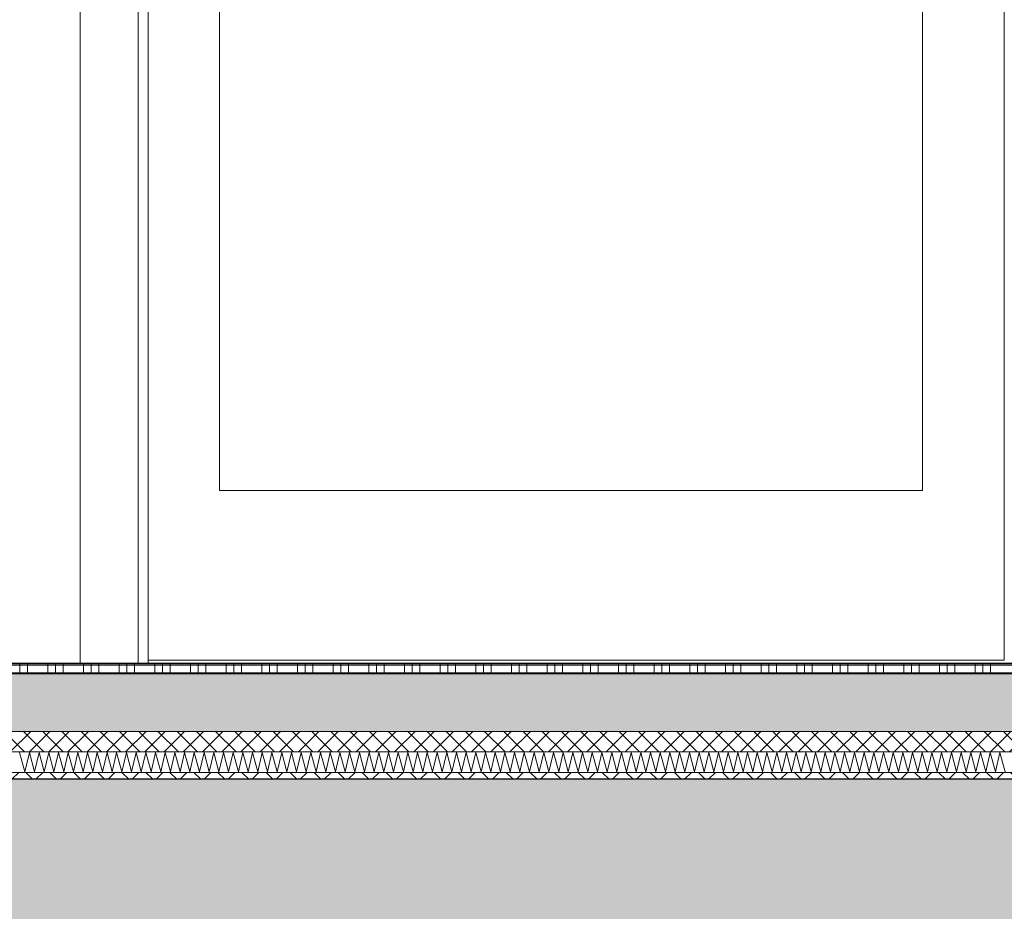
# Model space of a CAD drawing. Header units: metres. Extents: x -16 to 43.7, y -22.2 to 4.
# Tile 50 of 77: x 13.9 to 15.4, y -6.4 to -5.1. Entities that reach past the tile are written whole.
import ezdxf

# ---------------------------------------------------------------- set-up
doc = ezdxf.new("R2010")
doc.units = ezdxf.units.M
doc.header["$MEASUREMENT"] = 0
doc.layers.get('0').update_dxf_attribs({"color": 8, "lineweight": 9})
doc.layers.get('Defpoints').update_dxf_attribs({"color": 8, "lineweight": 9})
for name, color, linetype in [('Neubau_A-Decken', 8, 'Continuous'), ('Neubau_A-STB Wände', 8, 'Continuous'), ('Neubau_A-TB Wände', 8, 'Continuous'), ('Neubau_B-Bodenaufbau', 8, 'Continuous'), ('Neubau_T-Bemaßung', 8, 'Continuous')]:
    doc.layers.add(name, color=color, linetype=linetype)
doc.styles.add('ERSTELLTER_STIL_2', font='arial.ttf')
doc.dimstyles.new('ERSTELLTER_STIL__1', dxfattribs={"dimtxt": 0.0875, "dimasz": 0.059375, "dimexe": 0.18, "dimexo": 0.0625, "dimgap": 0, "dimtad": 1, "dimzin": 0, "dimdsep": 46, "dimtxsty": 'ERSTELLTER_STIL_2', "dimblk": 'ARROWHEAD_6', "dimblk1": 'ARROWHEAD_6', "dimblk2": 'ARROWHEAD_6', "dimcen": 0.09, "dimclrd": 7, "dimclre": 7, "dimclrt": 7, "dimazin": 0, "dimtfac": 1, "dimtdec": 4, "dimtmove": 0, "dimatfit": 3, "dimfxl": 1, "dimtolj": 1, "dimtzin": 0, "dimarcsym": 0})

# ---------------------------------------------------------------- blocks, each defined once
blk = doc.blocks.new('*X243', base_point=(3718.7656, 0))
at = {"layer": 'Neubau_B-Bodenaufbau', "color": 7, "linetype": 'Continuous', "lineweight": 9}
for p, q in [((4097.5942, 4.0193), (4097.6018, 3.9907)), ((4097.6018, 3.9907), (4097.6085, 4.0193)), ((4097.6085, 4.0193), (4097.6161, 3.9907)), ((4097.6161, 3.9907), (4097.6228, 4.0193)), ((4097.6228, 4.0193), (4097.6304, 3.9907)), ((4097.6304, 3.9907), (4097.637, 4.0193)), ((4097.637, 4.0193), (4097.6447, 3.9907)), ((4097.6447, 3.9907), (4097.6513, 4.0193)), ((4097.6513, 4.0193), (4097.659, 3.9907)), ((4097.659, 3.9907), (4097.6656, 4.0193)), ((4097.6656, 4.0193), (4097.6733, 3.9907)), ((4097.6733, 3.9907), (4097.6799, 4.0193)), ((4097.6799, 4.0193), (4097.6876, 3.9907)), ((4097.6876, 3.9907), (4097.6942, 4.0193)), ((4097.6942, 4.0193), (4097.7018, 3.9907)), ((4097.7018, 3.9907), (4097.7085, 4.0193)), ((4097.7085, 4.0193), (4097.7161, 3.9907)), ((4097.7161, 3.9907), (4097.7228, 4.0193)), ((4097.7228, 4.0193), (4097.7304, 3.9907)), ((4097.7304, 3.9907), (4097.737, 4.0193)), ((4097.737, 4.0193), (4097.7447, 3.9907)), ((4097.7447, 3.9907), (4097.7513, 4.0193)), ((4097.7513, 4.0193), (4097.759, 3.9907)), ((4097.759, 3.9907), (4097.7656, 4.0193)), ((4097.7656, 4.0193), (4097.7733, 3.9907)), ((4097.7733, 3.9907), (4097.7799, 4.0193)), ((4097.7799, 4.0193), (4097.7876, 3.9907)), ((4097.7876, 3.9907), (4097.7942, 4.0193)), ((4097.7942, 4.0193), (4097.8018, 3.9907)), ((4097.8018, 3.9907), (4097.8085, 4.0193)), ((4097.8085, 4.0193), (4097.8161, 3.9907)), ((4097.8161, 3.9907), (4097.8228, 4.0193)), ((4097.8228, 4.0193), (4097.8304, 3.9907)), ((4097.8304, 3.9907), (4097.837, 4.0193)), ((4097.837, 4.0193), (4097.8447, 3.9907)), ((4097.8447, 3.9907), (4097.8513, 4.0193)), ((4097.8513, 4.0193), (4097.859, 3.9907)), ((4097.859, 3.9907), (4097.8656, 4.0193)), ((4097.8656, 4.0193), (4097.8733, 3.9907)), ((4097.8733, 3.9907), (4097.8799, 4.0193)), ((4097.8799, 4.0193), (4097.8876, 3.9907)), ((4097.8876, 3.9907), (4097.8942, 4.0193)), ((4097.8942, 4.0193), (4097.9018, 3.9907)), ((4097.9018, 3.9907), (4097.9085, 4.0193)), ((4097.9085, 4.0193), (4097.9161, 3.9907)), ((4097.9161, 3.9907), (4097.9228, 4.0193)), ((4097.9228, 4.0193), (4097.9304, 3.9907)), ((4097.9304, 3.9907), (4097.937, 4.0193)), ((4097.937, 4.0193), (4097.9447, 3.9907)), ((4097.9447, 3.9907), (4097.9513, 4.0193)), ((4097.9513, 4.0193), (4097.959, 3.9907)), ((4097.959, 3.9907), (4097.9656, 4.0193)), ((4097.9656, 4.0193), (4097.9733, 3.9907)), ((4097.9733, 3.9907), (4097.9799, 4.0193)), ((4097.9799, 4.0193), (4097.9876, 3.9907)), ((4097.9876, 3.9907), (4097.9942, 4.0193)), ((4097.9942, 4.0193), (4098.0018, 3.9907)), ((4098.0018, 3.9907), (4098.0085, 4.0193)), ((4098.0085, 4.0193), (4098.0161, 3.9907)), ((4098.0161, 3.9907), (4098.0228, 4.0193)), ((4098.0228, 4.0193), (4098.0304, 3.9907)), ((4098.0304, 3.9907), (4098.037, 4.0193)), ((4098.037, 4.0193), (4098.0447, 3.9907)), ((4098.0447, 3.9907), (4098.0513, 4.0193)), ((4098.0513, 4.0193), (4098.059, 3.9907)), ((4098.059, 3.9907), (4098.0656, 4.0193)), ((4098.0656, 4.0193), (4098.0733, 3.9907)), ((4098.0733, 3.9907), (4098.0799, 4.0193)), ((4098.0799, 4.0193), (4098.0876, 3.9907)), ((4098.0876, 3.9907), (4098.0942, 4.0193)), ((4098.0942, 4.0193), (4098.1018, 3.9907)), ((4098.1018, 3.9907), (4098.1085, 4.0193)), ((4098.1085, 4.0193), (4098.1161, 3.9907)), ((4098.1161, 3.9907), (4098.1228, 4.0193)), ((4098.1228, 4.0193), (4098.1304, 3.9907)), ((4098.1304, 3.9907), (4098.137, 4.0193)), ((4098.137, 4.0193), (4098.1447, 3.9907)), ((4098.1447, 3.9907), (4098.1513, 4.0193)), ((4098.1513, 4.0193), (4098.159, 3.9907)), ((4098.159, 3.9907), (4098.1656, 4.0193)), ((4098.1656, 4.0193), (4098.1733, 3.9907)), ((4098.1733, 3.9907), (4098.1799, 4.0193)), ((4098.1799, 4.0193), (4098.1876, 3.9907)), ((4098.1876, 3.9907), (4098.1942, 4.0193)), ((4098.1942, 4.0193), (4098.2018, 3.9907)), ((4098.2018, 3.9907), (4098.2085, 4.0193)), ((4098.2085, 4.0193), (4098.2161, 3.9907)), ((4098.2161, 3.9907), (4098.2228, 4.0193)), ((4098.2228, 4.0193), (4098.2304, 3.9907)), ((4098.2304, 3.9907), (4098.237, 4.0193)), ((4098.237, 4.0193), (4098.2447, 3.9907)), ((4098.2447, 3.9907), (4098.2513, 4.0193)), ((4098.2513, 4.0193), (4098.259, 3.9907)), ((4098.259, 3.9907), (4098.2656, 4.0193)), ((4098.2656, 4.0193), (4098.2733, 3.9907)), ((4098.2733, 3.9907), (4098.2799, 4.0193)), ((4098.2799, 4.0193), (4098.2876, 3.9907)), ((4098.2876, 3.9907), (4098.2942, 4.0193)), ((4098.2942, 4.0193), (4098.3018, 3.9907)), ((4098.3018, 3.9907), (4098.3085, 4.0193)), ((4098.3085, 4.0193), (4098.3161, 3.9907)), ((4098.3161, 3.9907), (4098.3228, 4.0193)), ((4098.3228, 4.0193), (4098.3304, 3.9907)), ((4098.3304, 3.9907), (4098.337, 4.0193)), ((4098.337, 4.0193), (4098.3447, 3.9907)), ((4098.3447, 3.9907), (4098.3513, 4.0193)), ((4098.3513, 4.0193), (4098.359, 3.9907)), ((4098.359, 3.9907), (4098.3656, 4.0193)), ((4098.3656, 4.0193), (4098.3733, 3.9907)), ((4098.3733, 3.9907), (4098.3799, 4.0193)), ((4098.3799, 4.0193), (4098.3876, 3.9907)), ((4098.3876, 3.9907), (4098.3942, 4.0193)), ((4098.3942, 4.0193), (4098.4018, 3.9907)), ((4098.4018, 3.9907), (4098.4085, 4.0193)), ((4098.4085, 4.0193), (4098.4161, 3.9907)), ((4098.4161, 3.9907), (4098.4228, 4.0193)), ((4098.4228, 4.0193), (4098.4304, 3.9907)), ((4098.4304, 3.9907), (4098.437, 4.0193)), ((4098.437, 4.0193), (4098.4447, 3.9907)), ((4098.4447, 3.9907), (4098.4513, 4.0193)), ((4098.4513, 4.0193), (4098.459, 3.9907)), ((4098.459, 3.9907), (4098.4656, 4.0193)), ((4098.4656, 4.0193), (4098.4733, 3.9907)), ((4098.4733, 3.9907), (4098.4799, 4.0193)), ((4098.4799, 4.0193), (4098.4876, 3.9907)), ((4098.4876, 3.9907), (4098.4942, 4.0193)), ((4098.4942, 4.0193), (4098.5018, 3.9907)), ((4098.5018, 3.9907), (4098.5085, 4.0193)), ((4098.5085, 4.0193), (4098.5161, 3.9907)), ((4098.5161, 3.9907), (4098.5228, 4.0193)), ((4098.5228, 4.0193), (4098.5304, 3.9907)), ((4098.5304, 3.9907), (4098.537, 4.0193)), ((4098.537, 4.0193), (4098.5447, 3.9907)), ((4098.5447, 3.9907), (4098.5513, 4.0193)), ((4098.5513, 4.0193), (4098.559, 3.9907)), ((4098.559, 3.9907), (4098.5656, 4.0193)), ((4098.5656, 4.0193), (4098.5733, 3.9907)), ((4098.5733, 3.9907), (4098.5799, 4.0193)), ((4098.5799, 4.0193), (4098.5876, 3.9907)), ((4098.5876, 3.9907), (4098.5942, 4.0193)), ((4098.5942, 4.0193), (4098.6018, 3.9907)), ((4098.6018, 3.9907), (4098.6085, 4.0193)), ((4098.6085, 4.0193), (4098.6161, 3.9907)), ((4098.6161, 3.9907), (4098.6228, 4.0193)), ((4098.6228, 4.0193), (4098.6304, 3.9907)), ((4098.6304, 3.9907), (4098.637, 4.0193)), ((4098.637, 4.0193), (4098.6447, 3.9907)), ((4098.6447, 3.9907), (4098.6513, 4.0193)), ((4098.6513, 4.0193), (4098.659, 3.9907)), ((4098.659, 3.9907), (4098.6656, 4.0193)), ((4098.6656, 4.0193), (4098.6733, 3.9907)), ((4098.6733, 3.9907), (4098.6799, 4.0193)), ((4098.6799, 4.0193), (4098.6876, 3.9907)), ((4098.6876, 3.9907), (4098.6942, 4.0193)), ((4098.6942, 4.0193), (4098.7018, 3.9907)), ((4098.7018, 3.9907), (4098.7085, 4.0193)), ((4098.7085, 4.0193), (4098.7161, 3.9907)), ((4098.7161, 3.9907), (4098.7228, 4.0193)), ((4098.7228, 4.0193), (4098.7304, 3.9907)), ((4098.7304, 3.9907), (4098.737, 4.0193)), ((4098.737, 4.0193), (4098.7447, 3.9907)), ((4098.7447, 3.9907), (4098.7513, 4.0193)), ((4098.7513, 4.0193), (4098.759, 3.9907)), ((4098.759, 3.9907), (4098.7656, 4.0193)), ((4098.7656, 4.0193), (4098.7733, 3.9907)), ((4098.7733, 3.9907), (4098.7799, 4.0193)), ((4098.7799, 4.0193), (4098.7876, 3.9907)), ((4098.7876, 3.9907), (4098.7942, 4.0193)), ((4098.7942, 4.0193), (4098.8018, 3.9907)), ((4098.8018, 3.9907), (4098.8085, 4.0193)), ((4098.8085, 4.0193), (4098.8161, 3.9907)), ((4098.8161, 3.9907), (4098.8228, 4.0193)), ((4098.8228, 4.0193), (4098.8304, 3.9907)), ((4098.8304, 3.9907), (4098.837, 4.0193)), ((4098.837, 4.0193), (4098.8447, 3.9907)), ((4098.8447, 3.9907), (4098.8513, 4.0193)), ((4098.8513, 4.0193), (4098.859, 3.9907)), ((4098.859, 3.9907), (4098.8656, 4.0193)), ((4098.8656, 4.0193), (4098.8733, 3.9907)), ((4098.8733, 3.9907), (4098.8799, 4.0193)), ((4098.8799, 4.0193), (4098.8876, 3.9907)), ((4098.8876, 3.9907), (4098.8942, 4.0193)), ((4098.8942, 4.0193), (4098.9018, 3.9907)), ((4098.9018, 3.9907), (4098.9085, 4.0193)), ((4098.9085, 4.0193), (4098.9161, 3.9907)), ((4098.9161, 3.9907), (4098.9228, 4.0193)), ((4098.9228, 4.0193), (4098.9304, 3.9907)), ((4098.9304, 3.9907), (4098.937, 4.0193)), ((4098.937, 4.0193), (4098.9447, 3.9907)), ((4098.9447, 3.9907), (4098.9513, 4.0193)), ((4098.9513, 4.0193), (4098.959, 3.9907)), ((4098.959, 3.9907), (4098.9656, 4.0193)), ((4098.9656, 4.0193), (4098.9733, 3.9907)), ((4098.9733, 3.9907), (4098.9799, 4.0193)), ((4098.9799, 4.0193), (4098.9876, 3.9907)), ((4098.9876, 3.9907), (4098.9942, 4.0193)), ((4098.9942, 4.0193), (4099.0018, 3.9907)), ((4099.0018, 3.9907), (4099.0085, 4.0193)), ((4099.0085, 4.0193), (4099.0161, 3.9907)), ((4099.0161, 3.9907), (4099.0228, 4.0193)), ((4099.0228, 4.0193), (4099.0304, 3.9907)), ((4099.0304, 3.9907), (4099.037, 4.0193)), ((4099.037, 4.0193), (4099.0447, 3.9907))]:
    blk.add_line(p, q, dxfattribs=at)
blk = doc.blocks.new('*X244', base_point=(3718.7656, 0))
at = {"layer": 'Neubau_B-Bodenaufbau', "color": 7, "linetype": 'Continuous', "lineweight": 9}
for p, q in [((4097.5531, 4.1475), (4097.6056, 4.1475)), ((4097.5944, 4.15), (4097.5944, 4.1475)), ((4097.5944, 4.1475), (4097.5944, 4.135)), ((4097.6056, 4.15), (4097.6056, 4.1475)), ((4097.6056, 4.1475), (4097.6581, 4.1475)), ((4097.6056, 4.1475), (4097.6056, 4.135)), ((4097.6356, 4.15), (4097.6356, 4.1475)), ((4097.6356, 4.1475), (4097.6356, 4.135)), ((4097.6469, 4.15), (4097.6469, 4.1475)), ((4097.6469, 4.1475), (4097.6469, 4.135)), ((4097.6581, 4.15), (4097.6581, 4.1475)), ((4097.6581, 4.1475), (4097.7106, 4.1475)), ((4097.6581, 4.1475), (4097.6581, 4.135)), ((4097.6881, 4.15), (4097.6881, 4.1475)), ((4097.6881, 4.1475), (4097.6881, 4.135)), ((4097.6994, 4.15), (4097.6994, 4.1475)), ((4097.6994, 4.1475), (4097.6994, 4.135)), ((4097.7106, 4.15), (4097.7106, 4.1475)), ((4097.7106, 4.1475), (4097.7631, 4.1475)), ((4097.7106, 4.1475), (4097.7106, 4.135)), ((4097.7406, 4.15), (4097.7406, 4.1475)), ((4097.7406, 4.1475), (4097.7406, 4.135)), ((4097.7519, 4.15), (4097.7519, 4.1475)), ((4097.7519, 4.1475), (4097.7519, 4.135)), ((4097.7631, 4.15), (4097.7631, 4.1475)), ((4097.7631, 4.1475), (4097.8156, 4.1475)), ((4097.7631, 4.1475), (4097.7631, 4.135)), ((4097.7931, 4.15), (4097.7931, 4.1475)), ((4097.7931, 4.1475), (4097.7931, 4.135)), ((4097.8044, 4.15), (4097.8044, 4.1475)), ((4097.8044, 4.1475), (4097.8044, 4.135)), ((4097.8156, 4.15), (4097.8156, 4.1475)), ((4097.8156, 4.1475), (4097.8681, 4.1475)), ((4097.8156, 4.1475), (4097.8156, 4.135)), ((4097.8456, 4.15), (4097.8456, 4.1475)), ((4097.8456, 4.1475), (4097.8456, 4.135)), ((4097.8569, 4.15), (4097.8569, 4.1475)), ((4097.8569, 4.1475), (4097.8569, 4.135)), ((4097.8681, 4.15), (4097.8681, 4.1475)), ((4097.8681, 4.1475), (4097.9206, 4.1475)), ((4097.8681, 4.1475), (4097.8681, 4.135)), ((4097.8981, 4.15), (4097.8981, 4.1475)), ((4097.8981, 4.1475), (4097.8981, 4.135)), ((4097.9094, 4.15), (4097.9094, 4.1475)), ((4097.9094, 4.1475), (4097.9094, 4.135)), ((4097.9206, 4.15), (4097.9206, 4.1475)), ((4097.9206, 4.1475), (4097.9731, 4.1475)), ((4097.9206, 4.1475), (4097.9206, 4.135)), ((4097.9506, 4.15), (4097.9506, 4.1475)), ((4097.9506, 4.1475), (4097.9506, 4.135)), ((4097.9619, 4.15), (4097.9619, 4.1475)), ((4097.9619, 4.1475), (4097.9619, 4.135)), ((4097.9731, 4.15), (4097.9731, 4.1475)), ((4097.9731, 4.1475), (4098.0256, 4.1475)), ((4097.9731, 4.1475), (4097.9731, 4.135)), ((4098.0031, 4.15), (4098.0031, 4.1475)), ((4098.0031, 4.1475), (4098.0031, 4.135)), ((4098.0144, 4.15), (4098.0144, 4.1475)), ((4098.0144, 4.1475), (4098.0144, 4.135)), ((4098.0256, 4.15), (4098.0256, 4.1475)), ((4098.0256, 4.1475), (4098.0781, 4.1475)), ((4098.0256, 4.1475), (4098.0256, 4.135)), ((4098.0556, 4.15), (4098.0556, 4.1475)), ((4098.0556, 4.1475), (4098.0556, 4.135)), ((4098.0669, 4.15), (4098.0669, 4.1475)), ((4098.0669, 4.1475), (4098.0669, 4.135)), ((4098.0781, 4.15), (4098.0781, 4.1475)), ((4098.0781, 4.1475), (4098.1306, 4.1475)), ((4098.0781, 4.1475), (4098.0781, 4.135)), ((4098.1081, 4.15), (4098.1081, 4.1475)), ((4098.1081, 4.1475), (4098.1081, 4.135)), ((4098.1194, 4.15), (4098.1194, 4.1475)), ((4098.1194, 4.1475), (4098.1194, 4.135)), ((4098.1306, 4.15), (4098.1306, 4.1475)), ((4098.1306, 4.1475), (4098.1831, 4.1475)), ((4098.1306, 4.1475), (4098.1306, 4.135)), ((4098.1606, 4.15), (4098.1606, 4.1475)), ((4098.1606, 4.1475), (4098.1606, 4.135)), ((4098.1719, 4.15), (4098.1719, 4.1475)), ((4098.1719, 4.1475), (4098.1719, 4.135)), ((4098.1831, 4.15), (4098.1831, 4.1475)), ((4098.1831, 4.1475), (4098.2356, 4.1475)), ((4098.1831, 4.1475), (4098.1831, 4.135)), ((4098.2131, 4.15), (4098.2131, 4.1475)), ((4098.2131, 4.1475), (4098.2131, 4.135)), ((4098.2244, 4.15), (4098.2244, 4.1475)), ((4098.2244, 4.1475), (4098.2244, 4.135)), ((4098.2356, 4.15), (4098.2356, 4.1475)), ((4098.2356, 4.1475), (4098.2881, 4.1475)), ((4098.2356, 4.1475), (4098.2356, 4.135)), ((4098.2656, 4.15), (4098.2656, 4.1475)), ((4098.2656, 4.1475), (4098.2656, 4.135)), ((4098.2769, 4.15), (4098.2769, 4.1475)), ((4098.2769, 4.1475), (4098.2769, 4.135)), ((4098.2881, 4.15), (4098.2881, 4.1475)), ((4098.2881, 4.1475), (4098.3406, 4.1475)), ((4098.2881, 4.1475), (4098.2881, 4.135)), ((4098.3181, 4.15), (4098.3181, 4.1475)), ((4098.3181, 4.1475), (4098.3181, 4.135)), ((4098.3294, 4.15), (4098.3294, 4.1475)), ((4098.3294, 4.1475), (4098.3294, 4.135)), ((4098.3406, 4.15), (4098.3406, 4.1475)), ((4098.3406, 4.1475), (4098.3931, 4.1475)), ((4098.3406, 4.1475), (4098.3406, 4.135)), ((4098.3706, 4.15), (4098.3706, 4.1475)), ((4098.3706, 4.1475), (4098.3706, 4.135)), ((4098.3819, 4.15), (4098.3819, 4.1475)), ((4098.3819, 4.1475), (4098.3819, 4.135)), ((4098.3931, 4.15), (4098.3931, 4.1475)), ((4098.3931, 4.1475), (4098.4456, 4.1475)), ((4098.3931, 4.1475), (4098.3931, 4.135)), ((4098.4231, 4.15), (4098.4231, 4.1475)), ((4098.4231, 4.1475), (4098.4231, 4.135)), ((4098.4344, 4.15), (4098.4344, 4.1475)), ((4098.4344, 4.1475), (4098.4344, 4.135)), ((4098.4456, 4.15), (4098.4456, 4.1475)), ((4098.4456, 4.1475), (4098.4981, 4.1475)), ((4098.4456, 4.1475), (4098.4456, 4.135)), ((4098.4756, 4.15), (4098.4756, 4.1475)), ((4098.4756, 4.1475), (4098.4756, 4.135)), ((4098.4869, 4.15), (4098.4869, 4.1475)), ((4098.4869, 4.1475), (4098.4869, 4.135)), ((4098.4981, 4.15), (4098.4981, 4.1475)), ((4098.4981, 4.1475), (4098.5506, 4.1475)), ((4098.4981, 4.1475), (4098.4981, 4.135)), ((4098.5281, 4.15), (4098.5281, 4.1475)), ((4098.5281, 4.1475), (4098.5281, 4.135)), ((4098.5394, 4.15), (4098.5394, 4.1475)), ((4098.5394, 4.1475), (4098.5394, 4.135)), ((4098.5506, 4.15), (4098.5506, 4.1475)), ((4098.5506, 4.1475), (4098.6031, 4.1475)), ((4098.5506, 4.1475), (4098.5506, 4.135)), ((4098.5806, 4.15), (4098.5806, 4.1475)), ((4098.5806, 4.1475), (4098.5806, 4.135)), ((4098.5919, 4.15), (4098.5919, 4.1475)), ((4098.5919, 4.1475), (4098.5919, 4.135)), ((4098.6031, 4.15), (4098.6031, 4.1475)), ((4098.6031, 4.1475), (4098.6556, 4.1475)), ((4098.6031, 4.1475), (4098.6031, 4.135)), ((4098.6331, 4.15), (4098.6331, 4.1475)), ((4098.6331, 4.1475), (4098.6331, 4.135)), ((4098.6444, 4.15), (4098.6444, 4.1475)), ((4098.6444, 4.1475), (4098.6444, 4.135)), ((4098.6556, 4.15), (4098.6556, 4.1475)), ((4098.6556, 4.1475), (4098.7081, 4.1475)), ((4098.6556, 4.1475), (4098.6556, 4.135)), ((4098.6856, 4.15), (4098.6856, 4.1475)), ((4098.6856, 4.1475), (4098.6856, 4.135)), ((4098.6969, 4.15), (4098.6969, 4.1475)), ((4098.6969, 4.1475), (4098.6969, 4.135)), ((4098.7081, 4.15), (4098.7081, 4.1475)), ((4098.7081, 4.1475), (4098.7606, 4.1475)), ((4098.7081, 4.1475), (4098.7081, 4.135)), ((4098.7381, 4.15), (4098.7381, 4.1475)), ((4098.7381, 4.1475), (4098.7381, 4.135)), ((4098.7494, 4.15), (4098.7494, 4.1475)), ((4098.7494, 4.1475), (4098.7494, 4.135)), ((4098.7606, 4.15), (4098.7606, 4.1475)), ((4098.7606, 4.1475), (4098.8131, 4.1475)), ((4098.7606, 4.1475), (4098.7606, 4.135)), ((4098.7906, 4.15), (4098.7906, 4.1475)), ((4098.7906, 4.1475), (4098.7906, 4.135)), ((4098.8019, 4.15), (4098.8019, 4.1475)), ((4098.8019, 4.1475), (4098.8019, 4.135)), ((4098.8131, 4.15), (4098.8131, 4.1475)), ((4098.8131, 4.1475), (4098.8656, 4.1475)), ((4098.8131, 4.1475), (4098.8131, 4.135)), ((4098.8431, 4.15), (4098.8431, 4.1475)), ((4098.8431, 4.1475), (4098.8431, 4.135)), ((4098.8544, 4.15), (4098.8544, 4.1475)), ((4098.8544, 4.1475), (4098.8544, 4.135)), ((4098.8656, 4.15), (4098.8656, 4.1475)), ((4098.8656, 4.1475), (4098.9181, 4.1475)), ((4098.8656, 4.1475), (4098.8656, 4.135)), ((4098.8956, 4.15), (4098.8956, 4.1475)), ((4098.8956, 4.1475), (4098.8956, 4.135)), ((4098.9069, 4.15), (4098.9069, 4.1475)), ((4098.9069, 4.1475), (4098.9069, 4.135)), ((4098.9181, 4.15), (4098.9181, 4.1475)), ((4098.9181, 4.1475), (4098.9706, 4.1475)), ((4098.9181, 4.1475), (4098.9181, 4.135)), ((4098.9481, 4.15), (4098.9481, 4.1475)), ((4098.9481, 4.1475), (4098.9481, 4.135)), ((4098.9594, 4.15), (4098.9594, 4.1475)), ((4098.9594, 4.1475), (4098.9594, 4.135)), ((4098.9706, 4.15), (4098.9706, 4.1475)), ((4098.9706, 4.1475), (4099.0231, 4.1475)), ((4098.9706, 4.1475), (4098.9706, 4.135)), ((4099.0006, 4.15), (4099.0006, 4.1475)), ((4099.0006, 4.1475), (4099.0006, 4.135)), ((4099.0119, 4.15), (4099.0119, 4.1475)), ((4099.0119, 4.1475), (4099.0119, 4.135)), ((4099.0231, 4.15), (4099.0231, 4.1475)), ((4099.0231, 4.1475), (4099.0756, 4.1475)), ((4099.0231, 4.1475), (4099.0231, 4.135)), ((4097.5531, 4.1363), (4097.6056, 4.1363)), ((4097.6056, 4.1363), (4097.6581, 4.1363)), ((4097.6581, 4.1363), (4097.7106, 4.1363)), ((4097.7106, 4.1363), (4097.7631, 4.1363)), ((4097.7631, 4.1363), (4097.8156, 4.1363)), ((4097.8156, 4.1363), (4097.8681, 4.1363)), ((4097.8681, 4.1363), (4097.9206, 4.1363)), ((4097.9206, 4.1363), (4097.9731, 4.1363)), ((4097.9731, 4.1363), (4098.0256, 4.1363)), ((4098.0256, 4.1363), (4098.0781, 4.1363)), ((4098.0781, 4.1363), (4098.1306, 4.1363)), ((4098.1306, 4.1363), (4098.1831, 4.1363)), ((4098.1831, 4.1363), (4098.2356, 4.1363)), ((4098.2356, 4.1363), (4098.2881, 4.1363)), ((4098.2881, 4.1363), (4098.3406, 4.1363)), ((4098.3406, 4.1363), (4098.3931, 4.1363)), ((4098.3931, 4.1363), (4098.4456, 4.1363)), ((4098.4456, 4.1363), (4098.4981, 4.1363)), ((4098.4981, 4.1363), (4098.5506, 4.1363)), ((4098.5506, 4.1363), (4098.6031, 4.1363)), ((4098.6031, 4.1363), (4098.6556, 4.1363)), ((4098.6556, 4.1363), (4098.7081, 4.1363)), ((4098.7081, 4.1363), (4098.7606, 4.1363)), ((4098.7606, 4.1363), (4098.8131, 4.1363)), ((4098.8131, 4.1363), (4098.8656, 4.1363)), ((4098.8656, 4.1363), (4098.9181, 4.1363)), ((4098.9181, 4.1363), (4098.9706, 4.1363)), ((4098.9706, 4.1363), (4099.0231, 4.1363)), ((4099.0231, 4.1363), (4099.0756, 4.1363))]:
    blk.add_line(p, q, dxfattribs=at)
blk = doc.blocks.new('ARROWHEAD_6')
at = {"color": 0, "linetype": 'Continuous', "lineweight": 0}
for p, q in [((-0.5, -0.5), (0.5, 0.5)), ((0, 0), (-1, 0))]:
    blk.add_line(p, q, dxfattribs=at)
blk = doc.blocks.new('*D282')
at = {"layer": 'Defpoints', "color": 0, "linetype": 'Continuous', "transparency": 16777216}
for p in [(4.1043, -6.195), (23.555, -6.195), (11.715, -6.495)]:
    blk.add_point(p, dxfattribs=at)
at = {"layer": 'Neubau_T-Bemaßung', "linetype": 'Continuous', "lineweight": -2, "transparency": 16777216}
for p, q in [((4.1043, -6.1356), (4.1043, -6.0763)), ((23.4925, -6.195), (3.9243, -6.195)), ((4.1043, -6.195), (4.1043, -6.2317)), ((4.1043, -6.495), (4.1043, -6.4586)), ((11.6525, -6.495), (3.9243, -6.495)), ((4.1043, -6.5544), (4.1043, -6.6138))]:
    blk.add_line(p, q, dxfattribs=at)
at = {"layer": 'Neubau_T-Bemaßung', "linetype": 'Continuous', "lineweight": -2, "transparency": 16777216, "xscale": 0.059375, "yscale": 0.059375, "zscale": 0.059375}
for p, rotation in [((4.1043, -6.195), 270), ((4.1043, -6.495), 90)]:
    blk.add_blockref('ARROWHEAD_6', p, dxfattribs=dict(at, rotation=rotation))
at = {"layer": 'Neubau_T-Bemaßung', "linetype": 'Continuous', "lineweight": 9, "transparency": 16777216, "insert": (4.1043, -6.3451), "char_height": 0.0875, "attachment_point": 5, "rotation": 90, "style": 'ERSTELLTER_STIL_2'}
blk.add_mtext('\\A1;0.30', dxfattribs=at)
blk = doc.blocks.new('*D283')
at = {"layer": 'Defpoints', "color": 0, "linetype": 'Continuous', "transparency": 16777216}
for p in [(3.9908, -6.195), (23.555, -6.195), (23.555, -6.195)]:
    blk.add_point(p, dxfattribs=at)
at = {"layer": 'Neubau_T-Bemaßung', "linetype": 'Continuous', "lineweight": -2, "transparency": 16777216}
for p, q in [((3.9908, -6.1356), (3.9908, -6.0763)), ((23.4925, -6.195), (3.8108, -6.195)), ((23.4925, -6.195), (3.8108, -6.195)), ((3.9908, -6.2544), (3.9908, -6.3138))]:
    blk.add_line(p, q, dxfattribs=at)
at = {"layer": 'Neubau_T-Bemaßung', "linetype": 'Continuous', "lineweight": -2, "transparency": 16777216, "xscale": 0.059375, "yscale": 0.059375, "zscale": 0.059375}
for rotation in [270, 90]:
    blk.add_blockref('ARROWHEAD_6', (3.9908, -6.195), dxfattribs=dict(at, rotation=rotation))
at = {"layer": 'Neubau_T-Bemaßung', "linetype": 'Continuous', "lineweight": 9, "transparency": 16777216, "insert": (4.1043, -6.0763), "char_height": 0.0875, "attachment_point": 5, "rotation": 90, "style": 'ERSTELLTER_STIL_2'}
blk.add_mtext('\\A1;0.00', dxfattribs=at)
blk = doc.blocks.new('*D284')
at = {"layer": 'Defpoints', "color": 0, "linetype": 'Continuous', "transparency": 16777216}
for p in [(4.1043, -2.695), (11.715, -2.695), (23.555, -6.195)]:
    blk.add_point(p, dxfattribs=at)
at = {"layer": 'Neubau_T-Bemaßung', "linetype": 'Continuous', "lineweight": -2, "transparency": 16777216}
for p, q in [((11.6525, -2.695), (3.9243, -2.695)), ((4.1043, -2.7544), (4.1043, -4.335)), ((4.1043, -6.1356), (4.1043, -4.562)), ((23.4925, -6.195), (3.9243, -6.195))]:
    blk.add_line(p, q, dxfattribs=at)
at = {"layer": 'Neubau_T-Bemaßung', "linetype": 'Continuous', "lineweight": -2, "transparency": 16777216, "xscale": 0.059375, "yscale": 0.059375, "zscale": 0.059375}
for p, rotation in [((4.1043, -2.695), 90), ((4.1043, -6.195), 270)]:
    blk.add_blockref('ARROWHEAD_6', p, dxfattribs=dict(at, rotation=rotation))
at = {"layer": 'Neubau_T-Bemaßung', "linetype": 'Continuous', "lineweight": 9, "transparency": 16777216, "insert": (4.1043, -4.4485), "char_height": 0.0875, "attachment_point": 5, "rotation": 90, "style": 'ERSTELLTER_STIL_2'}
blk.add_mtext('\\A1;3.50', dxfattribs=at)
blk = doc.blocks.new('*D296')
at = {"layer": 'Defpoints', "color": 0, "linetype": 'Continuous', "transparency": 16777216}
for p in [(3.7543, -6.195), (23.555, -6.195), (11.715, -6.495)]:
    blk.add_point(p, dxfattribs=at)
at = {"layer": 'Neubau_T-Bemaßung', "linetype": 'Continuous', "lineweight": -2, "transparency": 16777216}
for p, q in [((3.7543, -6.1356), (3.7543, -6.0763)), ((23.4925, -6.195), (3.5743, -6.195)), ((3.7543, -6.195), (3.7543, -6.2317)), ((3.7543, -6.495), (3.7543, -6.4586)), ((11.6525, -6.495), (3.5743, -6.495)), ((3.7543, -6.5544), (3.7543, -6.6138))]:
    blk.add_line(p, q, dxfattribs=at)
at = {"layer": 'Neubau_T-Bemaßung', "linetype": 'Continuous', "lineweight": -2, "transparency": 16777216, "xscale": 0.059375, "yscale": 0.059375, "zscale": 0.059375}
for p, rotation in [((3.7543, -6.195), 270), ((3.7543, -6.495), 90)]:
    blk.add_blockref('ARROWHEAD_6', p, dxfattribs=dict(at, rotation=rotation))
at = {"layer": 'Neubau_T-Bemaßung', "linetype": 'Continuous', "lineweight": 9, "transparency": 16777216, "insert": (3.7543, -6.3451), "char_height": 0.0875, "attachment_point": 5, "rotation": 90, "style": 'ERSTELLTER_STIL_2'}
blk.add_mtext('\\A1;0.30', dxfattribs=at)
blk = doc.blocks.new('*D297')
at = {"layer": 'Defpoints', "color": 0, "linetype": 'Continuous', "transparency": 16777216}
for p in [(3.6408, -6.195), (23.555, -6.195), (23.555, -6.195)]:
    blk.add_point(p, dxfattribs=at)
at = {"layer": 'Neubau_T-Bemaßung', "linetype": 'Continuous', "lineweight": -2, "transparency": 16777216}
for p, q in [((3.6408, -6.1356), (3.6408, -6.0763)), ((23.4925, -6.195), (3.4608, -6.195)), ((23.4925, -6.195), (3.4608, -6.195)), ((3.6408, -6.2544), (3.6408, -6.3138))]:
    blk.add_line(p, q, dxfattribs=at)
at = {"layer": 'Neubau_T-Bemaßung', "linetype": 'Continuous', "lineweight": -2, "transparency": 16777216, "xscale": 0.059375, "yscale": 0.059375, "zscale": 0.059375}
for rotation in [270, 90]:
    blk.add_blockref('ARROWHEAD_6', (3.6408, -6.195), dxfattribs=dict(at, rotation=rotation))
at = {"layer": 'Neubau_T-Bemaßung', "linetype": 'Continuous', "lineweight": 9, "transparency": 16777216, "insert": (3.7543, -6.0763), "char_height": 0.0875, "attachment_point": 5, "rotation": 90, "style": 'ERSTELLTER_STIL_2'}
blk.add_mtext('\\A1;0.00', dxfattribs=at)
blk = doc.blocks.new('*D298')
at = {"layer": 'Defpoints', "color": 0, "linetype": 'Continuous', "transparency": 16777216}
for p in [(-9.662, -6.025), (3.6406, -6.025), (23.555, -6.195)]:
    blk.add_point(p, dxfattribs=at)
at = {"layer": 'Neubau_T-Bemaßung', "linetype": 'Continuous', "lineweight": -2, "transparency": 16777216}
for p, q in [((3.6406, -6.025), (3.6406, -5.9272)), ((-9.5995, -6.025), (3.8206, -6.025)), ((3.6406, -6.1356), (3.6406, -6.0844)), ((23.4925, -6.195), (3.4606, -6.195))]:
    blk.add_line(p, q, dxfattribs=at)
at = {"layer": 'Neubau_T-Bemaßung', "linetype": 'Continuous', "lineweight": -2, "transparency": 16777216, "xscale": 0.059375, "yscale": 0.059375, "zscale": 0.059375}
for p, rotation in [((3.6406, -6.025), 90), ((3.6406, -6.195), 270)]:
    blk.add_blockref('ARROWHEAD_6', p, dxfattribs=dict(at, rotation=rotation))
at = {"layer": 'Neubau_T-Bemaßung', "linetype": 'Continuous', "lineweight": 9, "transparency": 16777216, "insert": (3.7543, -5.9272), "char_height": 0.0875, "attachment_point": 5, "rotation": 90, "style": 'ERSTELLTER_STIL_2'}
blk.add_mtext('\\A1;0.17', dxfattribs=at)
blk = doc.blocks.new('*D307')
at = {"layer": 'Defpoints', "color": 0, "linetype": 'Continuous', "transparency": 16777216}
for p in [(19.7579, -6.195), (23.555, -6.195), (11.715, -6.495)]:
    blk.add_point(p, dxfattribs=at)
at = {"layer": 'Neubau_T-Bemaßung', "linetype": 'Continuous', "lineweight": -2, "transparency": 16777216}
for p, q in [((19.7579, -6.1356), (19.7579, -6.0763)), ((23.4925, -6.195), (19.5779, -6.195)), ((19.7579, -6.195), (19.7579, -6.2317)), ((19.7579, -6.495), (19.7579, -6.4586)), ((11.7775, -6.495), (19.9379, -6.495)), ((19.7579, -6.5544), (19.7579, -6.6138))]:
    blk.add_line(p, q, dxfattribs=at)
at = {"layer": 'Neubau_T-Bemaßung', "linetype": 'Continuous', "lineweight": -2, "transparency": 16777216, "xscale": 0.059375, "yscale": 0.059375, "zscale": 0.059375}
for p, rotation in [((19.7579, -6.195), 270), ((19.7579, -6.495), 90)]:
    blk.add_blockref('ARROWHEAD_6', p, dxfattribs=dict(at, rotation=rotation))
at = {"layer": 'Neubau_T-Bemaßung', "linetype": 'Continuous', "lineweight": 9, "transparency": 16777216, "insert": (19.7579, -6.3451), "char_height": 0.0875, "attachment_point": 5, "rotation": 90, "style": 'ERSTELLTER_STIL_2'}
blk.add_mtext('\\A1;0.30', dxfattribs=at)
blk = doc.blocks.new('*D309')
at = {"layer": 'Defpoints', "color": 0, "linetype": 'Continuous', "transparency": 16777216}
for p in [(11.715, -2.695), (19.7579, -2.695), (23.555, -6.195)]:
    blk.add_point(p, dxfattribs=at)
at = {"layer": 'Neubau_T-Bemaßung', "linetype": 'Continuous', "lineweight": -2, "transparency": 16777216}
for p, q in [((11.7775, -2.695), (19.9379, -2.695)), ((19.7579, -2.7544), (19.7579, -4.335)), ((19.7579, -6.1356), (19.7579, -4.562)), ((23.4925, -6.195), (19.5779, -6.195))]:
    blk.add_line(p, q, dxfattribs=at)
at = {"layer": 'Neubau_T-Bemaßung', "linetype": 'Continuous', "lineweight": -2, "transparency": 16777216, "xscale": 0.059375, "yscale": 0.059375, "zscale": 0.059375}
for p, rotation in [((19.7579, -2.695), 90), ((19.7579, -6.195), 270)]:
    blk.add_blockref('ARROWHEAD_6', p, dxfattribs=dict(at, rotation=rotation))
at = {"layer": 'Neubau_T-Bemaßung', "linetype": 'Continuous', "lineweight": 9, "transparency": 16777216, "insert": (19.7579, -4.4485), "char_height": 0.0875, "attachment_point": 5, "rotation": 90, "style": 'ERSTELLTER_STIL_2'}
blk.add_mtext('\\A1;3.50', dxfattribs=at)
blk = doc.blocks.new('*D317')
at = {"layer": 'Defpoints', "color": 0, "linetype": 'Continuous', "transparency": 16777216}
for p in [(19.4079, -6.195), (23.555, -6.195), (11.715, -6.495)]:
    blk.add_point(p, dxfattribs=at)
at = {"layer": 'Neubau_T-Bemaßung', "linetype": 'Continuous', "lineweight": -2, "transparency": 16777216}
for p, q in [((19.4079, -6.1356), (19.4079, -6.0763)), ((23.4925, -6.195), (19.2279, -6.195)), ((19.4079, -6.195), (19.4079, -6.2317)), ((19.4079, -6.495), (19.4079, -6.4586)), ((11.7775, -6.495), (19.5879, -6.495)), ((19.4079, -6.5544), (19.4079, -6.6138))]:
    blk.add_line(p, q, dxfattribs=at)
at = {"layer": 'Neubau_T-Bemaßung', "linetype": 'Continuous', "lineweight": -2, "transparency": 16777216, "xscale": 0.059375, "yscale": 0.059375, "zscale": 0.059375}
for p, rotation in [((19.4079, -6.195), 270), ((19.4079, -6.495), 90)]:
    blk.add_blockref('ARROWHEAD_6', p, dxfattribs=dict(at, rotation=rotation))
at = {"layer": 'Neubau_T-Bemaßung', "linetype": 'Continuous', "lineweight": 9, "transparency": 16777216, "insert": (19.4079, -6.3451), "char_height": 0.0875, "attachment_point": 5, "rotation": 90, "style": 'ERSTELLTER_STIL_2'}
blk.add_mtext('\\A1;0.30', dxfattribs=at)
blk = doc.blocks.new('*D319')
at = {"layer": 'Defpoints', "color": 0, "linetype": 'Continuous', "transparency": 16777216}
for p in [(-9.662, -6.025), (19.2942, -6.025), (23.555, -6.195)]:
    blk.add_point(p, dxfattribs=at)
at = {"layer": 'Neubau_T-Bemaßung', "linetype": 'Continuous', "lineweight": -2, "transparency": 16777216}
for p, q in [((19.2942, -6.025), (19.2942, -5.9272)), ((-9.5995, -6.025), (19.4742, -6.025)), ((19.2942, -6.1356), (19.2942, -6.0844)), ((23.4925, -6.195), (19.1142, -6.195))]:
    blk.add_line(p, q, dxfattribs=at)
at = {"layer": 'Neubau_T-Bemaßung', "linetype": 'Continuous', "lineweight": -2, "transparency": 16777216, "xscale": 0.059375, "yscale": 0.059375, "zscale": 0.059375}
for p, rotation in [((19.2942, -6.025), 90), ((19.2942, -6.195), 270)]:
    blk.add_blockref('ARROWHEAD_6', p, dxfattribs=dict(at, rotation=rotation))
at = {"layer": 'Neubau_T-Bemaßung', "linetype": 'Continuous', "lineweight": 9, "transparency": 16777216, "insert": (19.4079, -5.9272), "char_height": 0.0875, "attachment_point": 5, "rotation": 90, "style": 'ERSTELLTER_STIL_2'}
blk.add_mtext('\\A1;0.17', dxfattribs=at)
blk = doc.blocks.new('*D320')
at = {"layer": 'Defpoints', "color": 0, "linetype": 'Continuous', "transparency": 16777216}
for p in [(11.715, -3.025), (19.4079, -3.025), (-9.662, -6.025)]:
    blk.add_point(p, dxfattribs=at)
at = {"layer": 'Neubau_T-Bemaßung', "linetype": 'Continuous', "lineweight": -2, "transparency": 16777216}
for p, q in [((11.7775, -3.025), (19.5879, -3.025)), ((19.4079, -3.0844), (19.4079, -4.415)), ((19.4079, -5.9656), (19.4079, -4.642)), ((-9.5995, -6.025), (19.5879, -6.025))]:
    blk.add_line(p, q, dxfattribs=at)
at = {"layer": 'Neubau_T-Bemaßung', "linetype": 'Continuous', "lineweight": -2, "transparency": 16777216, "xscale": 0.059375, "yscale": 0.059375, "zscale": 0.059375}
for p, rotation in [((19.4079, -3.025), 90), ((19.4079, -6.025), 270)]:
    blk.add_blockref('ARROWHEAD_6', p, dxfattribs=dict(at, rotation=rotation))
at = {"layer": 'Neubau_T-Bemaßung', "linetype": 'Continuous', "lineweight": 9, "transparency": 16777216, "insert": (19.4079, -4.5285), "char_height": 0.0875, "attachment_point": 5, "rotation": 90, "style": 'ERSTELLTER_STIL_2'}
blk.add_mtext('\\A1;3.00', dxfattribs=at)

msp = doc.modelspace()

# ---------------------------------------------------------------- hatches: boundary and pattern name
at = {"layer": 'Neubau_A-Decken', "linetype": 'Continuous', "lineweight": 0}
h = msp.add_hatch(dxfattribs=at)
h.set_pattern_fill('BETON__STAHLBETON_0001', color=256, style=0, pattern_type=2)
h.set_pattern_definition([(45, (-364.88789, -10.175), (-0.084852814, 0.084852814), []), (45, (-364.93032, -10.13257), (-0.084852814, 0.084852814), [0.09, -0.03])])
h.paths.add_polyline_path([(-0.125, -6.195), (-0.125, -6.495), (23.555, -6.495), (23.555, -6.195), (7.325, -6.195), (7.325, -6.205), (-0.07, -6.205), (-0.07, -6.195)])
at = {"layer": 'Neubau_B-Bodenaufbau', "linetype": 'Continuous', "lineweight": 0}
h = msp.add_hatch(dxfattribs=at)
h.set_pattern_fill('BETON__UNBEWEHRT_0001', color=256, style=0, pattern_type=2)
h.set_pattern_definition([(45, (-364.88789, -10.175), (-0.035355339, 0.035355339), [0.0375, -0.0125]), (45, (-364.88789, -10.139645), (-0.035355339, 0.035355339), [0.0375, -0.0125])])
h.paths.add_polyline_path([(7.325, -6.04), (7.325, -6.125), (16.105, -6.125), (16.105, -6.04)])
h = msp.add_hatch(dxfattribs=at)
h.set_pattern_fill('DÄMMUNG__HART_2_0001', color=256, style=0, pattern_type=2)
h.set_pattern_definition([(45, (-364.88789, -10.175), (-0.0141421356, 0.0141421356), []), (135, (-364.88789, -10.175), (0.0141421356, 0.0141421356), [])])
h.paths.add_polyline_path([(7.325, -6.125), (7.325, -6.155), (16.105, -6.155), (16.105, -6.125)])
h = msp.add_hatch(dxfattribs=at)
h.set_pattern_fill('GUßASPHALT_0001', color=256, style=0, pattern_type=2)
h.set_pattern_definition([(45, (-364.88789, -10.175), (-0.0176776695, 0.0176776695), []), (135, (-364.88789, -10.175), (0.0176776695, 0.0176776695), [])])
h.paths.add_polyline_path([(7.325, -6.195), (16.105, -6.195), (16.105, -6.185), (7.325, -6.185)])

# ---------------------------------------------------------------- linework, layer by layer
at = {"layer": 'Neubau_A-Decken', "linetype": 'Continuous', "lineweight": 25, "flags": 128}
msp.add_lwpolyline([(23.555, -6.195), (23.525, -6.195), (23.5125, -6.195), (23.5, -6.195), (16.105, -6.195), (7.325, -6.195), (-0.07, -6.195), (-0.0825, -6.195), (-0.095, -6.195), (-0.125, -6.195)], dxfattribs=at)
at = {"layer": 'Neubau_A-STB Wände', "linetype": 'Continuous', "lineweight": 9}
msp.add_line((14.03, -3.025), (14.03, -6.025), dxfattribs=at)
at = {"layer": 'Neubau_A-TB Wände', "linetype": 'Continuous', "lineweight": 15}
for p, q in [((14.115, -3.85), (14.115, -6.025)), ((14.13, -3.865), (14.13, -6.025)), ((15.3898, -3.865), (15.3898, -6.02)), ((14.2349, -3.97), (14.2349, -5.77)), ((15.2698, -5.77), (15.2698, -3.97)), ((14.2349, -5.77), (15.2698, -5.77)), ((15.3898, -6.02), (14.13, -6.02))]:
    msp.add_line(p, q, dxfattribs=at)
at = {"layer": 'Neubau_B-Bodenaufbau', "linetype": 'Continuous', "lineweight": 25}
msp.add_line((16.105, -6.04), (7.325, -6.04), dxfattribs=at)
at = {"layer": 'Neubau_B-Bodenaufbau', "linetype": 'Continuous', "lineweight": 15}
for p, q in [((16.105, -6.125), (7.325, -6.125)), ((16.105, -6.155), (7.325, -6.155)), ((16.105, -6.185), (7.325, -6.185))]:
    msp.add_line(p, q, dxfattribs=at)
at = {"layer": 'Neubau_B-Bodenaufbau', "linetype": 'Continuous', "lineweight": 25, "flags": 128}
msp.add_lwpolyline([(16.105, -6.025), (16.0801, -6.025), (16.08, -6.025), (7.35, -6.025), (7.3499, -6.025), (7.325, -6.025)], dxfattribs=at)

# ---------------------------------------------------------------- block references
at = {"layer": 'Neubau_B-Bodenaufbau', "lineweight": 0}
for name in ['*X244', '*X243']:
    msp.add_blockref(name, (-364.8879, -10.175), dxfattribs=at)

# ---------------------------------------------------------------- dimensions: what is measured, and where the dimension line sits
at = {"layer": 'Neubau_T-Bemaßung', "linetype": 'Continuous', "lineweight": 9}
for base, p1, p2, picture, middle in [((4.1043, -2.695), (23.555, -6.195), (11.715, -2.695), '*D284', (4.1043, -4.4485)), ((19.7579, -2.695), (23.555, -6.195), (11.715, -2.695), '*D309', (19.7579, -4.4485)), ((19.4079, -3.025), (-9.662, -6.025), (11.715, -3.025), '*D320', (19.4079, -4.5285)), ((3.6406, -6.025), (23.555, -6.195), (-9.662, -6.025), '*D298', (3.7543, -5.9272)), ((19.2942, -6.025), (23.555, -6.195), (-9.662, -6.025), '*D319', (19.4079, -5.9272)), ((3.6407921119, -6.195), (23.554999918, -6.195), (23.554999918, -6.195), '*D297', (3.7542854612, -6.07625)), ((3.9907921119, -6.195), (23.554999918, -6.195), (23.554999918, -6.195), '*D283', (4.1042854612, -6.07625)), ((3.7543, -6.195), (11.715, -6.495), (23.555, -6.195), '*D296', (3.7543, -6.3451)), ((4.1043, -6.195), (11.715, -6.495), (23.555, -6.195), '*D282', (4.1043, -6.3451)), ((19.7579, -6.195), (11.715, -6.495), (23.555, -6.195), '*D307', (19.7579, -6.3451)), ((19.4079, -6.195), (11.715, -6.495), (23.555, -6.195), '*D317', (19.4079, -6.3451))]:
    dim = msp.add_linear_dim(base=base, p1=p1, p2=p2, angle=90, dimstyle='ERSTELLTER_STIL__1', override={"dimclrd": 256, "dimclre": 256, "dimclrt": 256}, dxfattribs=at)
    dim.commit()
    dim.dimension.update_dxf_attribs({"geometry": picture, "text_midpoint": middle, "dimtype": 160, "text_rotation": 90})

doc.saveas('drawing.dxf')
